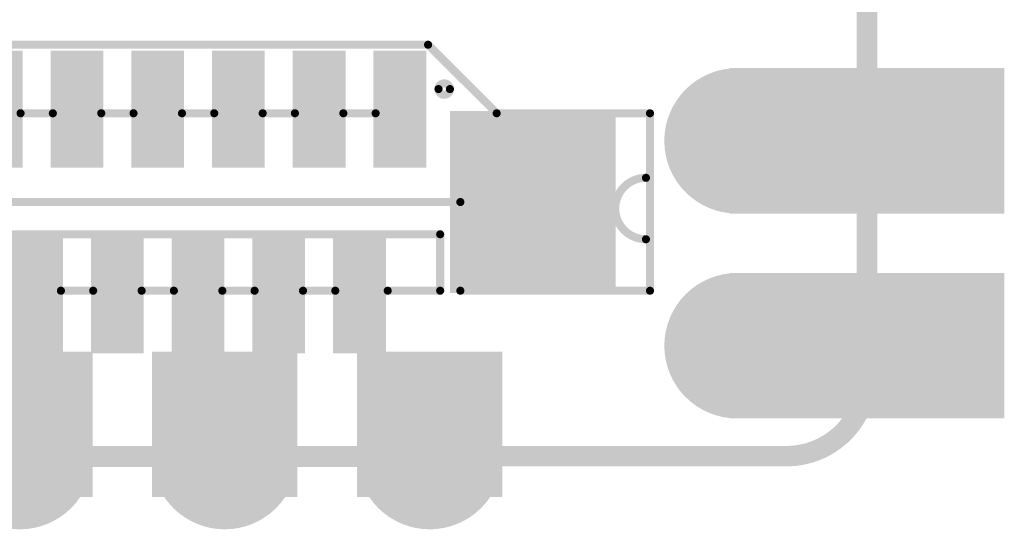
# Model space of a CAD drawing. Header units: millimetres. Extents: x 12.4 to 36.8, y 7.4 to 59.4.
# Tile 3 of 10: x 24.6 to 36.8, y 7.4 to 13.7. Entities that reach past the tile are written whole.
import ezdxf

# ---------------------------------------------------------------- set-up
doc = ezdxf.new("R2010")
doc.units = ezdxf.units.MM
doc.header["$MEASUREMENT"] = 0
for name, color, linetype in [('BottomLayer', 5, 'Continuous'), ('BottomPaste', 16, 'Continuous'), ('BottomSolder', 6, 'Continuous'), ('KeepOutLayer', 6, 'Continuous'), ('Mechanical1', 6, 'Continuous'), ('MidLayer1', 16, 'Continuous'), ('MidLayer2', 76, 'Continuous'), ('MultiLayer', 9, 'Continuous'), ('TopLayer', 1, 'Continuous'), ('TopOverlay', 2, 'Continuous'), ('TopPaste', 8, 'Continuous'), ('TopSolder', 216, 'Continuous')]:
    doc.layers.add(name, color=color, linetype=linetype)

# ---------------------------------------------------------------- blocks, each defined once
blk = doc.blocks.new('P_________21')
at = {"layer": 'BottomLayer', "const_width": 0.0315}
for points in [[(0.33425, -0.85, 1), (0.36575, -0.85, 1)], [(0.33425, -0.95, 1), (0.36575, -0.95, 1)]]:
    blk.add_lwpolyline(points, format="xyb", close=True, dxfattribs=at)
at = {"layer": 'BottomLayer'}
for points in [[(0.35039, -0.8815), (0.47638, -0.8815), (0.35039, -0.8185), (0.47638, -0.8185)], [(0.35039, -0.9815), (0.47638, -0.9815), (0.35039, -0.9185), (0.47638, -0.9185)]]:
    blk.add_solid(points, dxfattribs=at)
at = {"layer": 'BottomSolder', "const_width": 0.0355}
for points in [[(0.33225, -0.85, 1), (0.36775, -0.85, 1)], [(0.33225, -0.95, 1), (0.36775, -0.95, 1)]]:
    blk.add_lwpolyline(points, format="xyb", close=True, dxfattribs=at)
at = {"layer": 'BottomSolder'}
for points in [[(0.34639, -0.8855), (0.48038, -0.8855), (0.34639, -0.8145), (0.48038, -0.8145)], [(0.34639, -0.9855), (0.48038, -0.9855), (0.34639, -0.9145), (0.48038, -0.9145)]]:
    blk.add_solid(points, dxfattribs=at)
at = {"layer": 'Mechanical1', "const_width": 0.01}
for points in [[(0.41339, -0.96457), (0.41339, 0.96457)], [(-0.36968, -1.00394), (0.37402, -1.00394)]]:
    blk.add_lwpolyline(points, dxfattribs=at)
blk.add_lwpolyline([(0.41339, -0.96457, -0.414214), (0.37402, -1.00394)], format="xyb", dxfattribs=at)
at = {"layer": 'Mechanical1', "const_width": 0.005}
for points in [[(0.41089, -0.96457, 1), (0.41589, -0.96457, 1)], [(0.41089, -0.96457, 1), (0.41589, -0.96457, 1)], [(0.37152, -1.00394, 1), (0.37652, -1.00394, 1)], [(0.37152, -1.00394, 1), (0.37652, -1.00394, 1)]]:
    blk.add_lwpolyline(points, format="xyb", close=True, dxfattribs=at)
at = {"layer": 'MidLayer1', "const_width": 0.0315}
for points in [[(0.33425, -0.85, 1), (0.36575, -0.85, 1)], [(0.33425, -0.95, 1), (0.36575, -0.95, 1)]]:
    blk.add_lwpolyline(points, format="xyb", close=True, dxfattribs=at)
at = {"layer": 'MidLayer1'}
for points in [[(0.35039, -0.8815), (0.47638, -0.8815), (0.35039, -0.8185), (0.47638, -0.8185)], [(0.35039, -0.9815), (0.47638, -0.9815), (0.35039, -0.9185), (0.47638, -0.9185)]]:
    blk.add_solid(points, dxfattribs=at)
at = {"layer": 'MidLayer2', "const_width": 0.0315}
for points in [[(0.33425, -0.85, 1), (0.36575, -0.85, 1)], [(0.33425, -0.95, 1), (0.36575, -0.95, 1)]]:
    blk.add_lwpolyline(points, format="xyb", close=True, dxfattribs=at)
at = {"layer": 'MidLayer2'}
for points in [[(0.35039, -0.8815), (0.47638, -0.8815), (0.35039, -0.8185), (0.47638, -0.8185)], [(0.35039, -0.9815), (0.47638, -0.9815), (0.35039, -0.9185), (0.47638, -0.9185)]]:
    blk.add_solid(points, dxfattribs=at)
at = {"layer": 'MultiLayer', "const_width": 0.0315}
for points in [[(0.33425, -0.85, 1), (0.36575, -0.85, 1)], [(0.33425, -0.95, 1), (0.36575, -0.95, 1)]]:
    blk.add_lwpolyline(points, format="xyb", close=True, dxfattribs=at)
at = {"layer": 'MultiLayer'}
for points in [[(0.35039, -0.8815), (0.47638, -0.8815), (0.35039, -0.8185), (0.47638, -0.8185)], [(0.35039, -0.9815), (0.47638, -0.9815), (0.35039, -0.9185), (0.47638, -0.9185)]]:
    blk.add_solid(points, dxfattribs=at)
at = {"layer": 'TopLayer', "const_width": 0.0315}
for points in [[(0.33425, -0.85, 1), (0.36575, -0.85, 1)], [(0.33425, -0.95, 1), (0.36575, -0.95, 1)]]:
    blk.add_lwpolyline(points, format="xyb", close=True, dxfattribs=at)
at = {"layer": 'TopLayer'}
for points in [[(0.35039, -0.8815), (0.47638, -0.8815), (0.35039, -0.8185), (0.47638, -0.8185)], [(0.35039, -0.9815), (0.47638, -0.9815), (0.35039, -0.9185), (0.47638, -0.9185)]]:
    blk.add_solid(points, dxfattribs=at)
at = {"layer": 'TopSolder', "const_width": 0.0355}
for points in [[(0.33225, -0.85, 1), (0.36775, -0.85, 1)], [(0.33225, -0.95, 1), (0.36775, -0.95, 1)]]:
    blk.add_lwpolyline(points, format="xyb", close=True, dxfattribs=at)
at = {"layer": 'TopSolder'}
for points in [[(0.34639, -0.8855), (0.48038, -0.8855), (0.34639, -0.8145), (0.48038, -0.8145)], [(0.34639, -0.9855), (0.48038, -0.9855), (0.34639, -0.9145), (0.48038, -0.9145)]]:
    blk.add_solid(points, dxfattribs=at)
blk = doc.blocks.new('FFC0_5_SMT_20P______125')
at = {"layer": 'TopLayer'}
for points in [[(-0.17618, 0.02069), (-0.15846, 0.02069), (-0.17618, 0.0699), (-0.15846, 0.0699)], [(-0.13681, 0.02069), (-0.11909, 0.02069), (-0.13681, 0.0699), (-0.11909, 0.0699)], [(-0.09744, 0.02069), (-0.07972, 0.02069), (-0.09744, 0.0699), (-0.07972, 0.0699)], [(-0.05807, 0.02069), (-0.04035, 0.02069), (-0.05807, 0.0699), (-0.04035, 0.0699)], [(-0.0187, 0.02069), (-0.00098, 0.02069), (-0.0187, 0.0699), (-0.00098, 0.0699)], [(-0.28839, -0.04034), (-0.21555, -0.04034), (-0.28839, 0.04037), (-0.21555, 0.04037)], [(-0.19587, -0.0699), (-0.17815, -0.0699), (-0.19587, -0.02068), (-0.17815, -0.02068)], [(-0.1565, -0.0699), (-0.13878, -0.0699), (-0.1565, -0.02068), (-0.13878, -0.02068)], [(-0.11713, -0.0699), (-0.09941, -0.0699), (-0.11713, -0.02068), (-0.09941, -0.02068)], [(-0.07776, -0.0699), (-0.06004, -0.0699), (-0.07776, -0.02068), (-0.06004, -0.02068)], [(-0.03839, -0.0699), (-0.02067, -0.0699), (-0.03839, -0.02068), (-0.02067, -0.02068)]]:
    blk.add_solid(points, dxfattribs=at)
at = {"layer": 'TopOverlay', "const_width": 0.00394}
for points in [[(-0.30906, 0.04331), (-0.30906, -0.04331)], [(-0.21654, 0.04331), (-0.30906, 0.04331)], [(-0.21654, 0.04331), (-0.21654, 0)], [(-0.20669, 0.04331), (-0.20669, 0.01575)], [(-0.1811, 0.04331), (-0.20669, 0.04331)], [(-0.13976, 0.04331), (-0.15551, 0.04331)], [(-0.10039, 0.04331), (-0.11614, 0.04331)], [(-0.06102, 0.04331), (-0.07677, 0.04331)], [(-0.02165, 0.04331), (-0.0374, 0.04331)], [(0.20669, 0.01575), (-0.20669, 0.01575)], [(0.2126, 0), (-0.21654, 0)], [(-0.23425, -0.04331), (-0.30906, -0.04331)], [(-0.20079, -0.07677), (-0.23425, -0.04331)], [(-0.15945, -0.04331), (-0.1752, -0.04331)], [(-0.12008, -0.04331), (-0.13583, -0.04331)], [(-0.08071, -0.04331), (-0.09646, -0.04331)], [(-0.04134, -0.04331), (-0.05709, -0.04331)], [(-0.00197, -0.04331), (-0.01772, -0.04331)], [(0.1811, -0.07677), (-0.20079, -0.07677)]]:
    blk.add_lwpolyline(points, dxfattribs=at)
at = {"layer": 'TopOverlay'}
for points, const_width in [([(-0.31004, 0.04331, 1), (-0.30807, 0.04331, 1)], 0.00197), ([(-0.31004, 0.04331, 1), (-0.30807, 0.04331, 1)], 0.00197), ([(-0.21752, 0.04331, 1), (-0.21555, 0.04331, 1)], 0.00197), ([(-0.21752, 0.04331, 1), (-0.21555, 0.04331, 1)], 0.00197), ([(-0.20768, 0.04331, 1), (-0.20571, 0.04331, 1)], 0.00197), ([(-0.20768, 0.04331, 1), (-0.20571, 0.04331, 1)], 0.00197), ([(-0.18209, 0.04331, 1), (-0.18012, 0.04331, 1)], 0.00197), ([(-0.1565, 0.04331, 1), (-0.15453, 0.04331, 1)], 0.00197), ([(-0.14075, 0.04331, 1), (-0.13878, 0.04331, 1)], 0.00197), ([(-0.11713, 0.04331, 1), (-0.11516, 0.04331, 1)], 0.00197), ([(-0.10138, 0.04331, 1), (-0.09941, 0.04331, 1)], 0.00197), ([(-0.07776, 0.04331, 1), (-0.07579, 0.04331, 1)], 0.00197), ([(-0.06201, 0.04331, 1), (-0.06004, 0.04331, 1)], 0.00197), ([(-0.03839, 0.04331, 1), (-0.03642, 0.04331, 1)], 0.00197), ([(-0.02264, 0.04331, 1), (-0.02067, 0.04331, 1)], 0.00197), ([(-0.30807, 0.01819, 1), (-0.3061, 0.01819, 1)], 0.00197), ([(-0.20768, 0.01575, 1), (-0.20571, 0.01575, 1)], 0.00197), ([(-0.20768, 0.01575, 1), (-0.20571, 0.01575, 1)], 0.00197), ([(-0.21752, 0, 1), (-0.21555, 0, 1)], 0.00197), ([(-0.21752, 0, 1), (-0.21555, 0, 1)], 0.00197), ([(-0.30807, -0.01181, 1), (-0.3061, -0.01181, 1)], 0.00197), ([(-0.31004, -0.04331, 1), (-0.30807, -0.04331, 1)], 0.00197), ([(-0.31004, -0.04331, 1), (-0.30807, -0.04331, 1)], 0.00197), ([(-0.23524, -0.04331, 1), (-0.23327, -0.04331, 1)], 0.00197), ([(-0.23524, -0.04331, 1), (-0.23327, -0.04331, 1)], 0.00197), ([(-0.17618, -0.04331, 1), (-0.17421, -0.04331, 1)], 0.00197), ([(-0.16043, -0.04331, 1), (-0.15846, -0.04331, 1)], 0.00197), ([(-0.13681, -0.04331, 1), (-0.13484, -0.04331, 1)], 0.00197), ([(-0.12106, -0.04331, 1), (-0.11909, -0.04331, 1)], 0.00197), ([(-0.09744, -0.04331, 1), (-0.09547, -0.04331, 1)], 0.00197), ([(-0.08169, -0.04331, 1), (-0.07972, -0.04331, 1)], 0.00197), ([(-0.05807, -0.04331, 1), (-0.0561, -0.04331, 1)], 0.00197), ([(-0.04232, -0.04331, 1), (-0.04035, -0.04331, 1)], 0.00197), ([(-0.0187, -0.04331, 1), (-0.01673, -0.04331, 1)], 0.00197), ([(-0.00295, -0.04331, 1), (-0.00098, -0.04331, 1)], 0.00197), ([(-0.20588, -0.05512, 1), (-0.21145, -0.05512, 1)], 0.00394), ([(-0.21243, -0.05512, 1), (-0.21046, -0.05512, 1)], 0.00197), ([(-0.20686, -0.05512, 1), (-0.20489, -0.05512, 1)], 0.00197), ([(-0.20177, -0.07677, 1), (-0.1998, -0.07677, 1)], 0.00197), ([(-0.20177, -0.07677, 1), (-0.1998, -0.07677, 1)], 0.00197)]:
    blk.add_lwpolyline(points, format="xyb", close=True, dxfattribs=dict(at, const_width=const_width))
at = {"layer": 'TopOverlay', "const_width": 0.00394}
blk.add_lwpolyline([(-0.30709, 0.01819, -1), (-0.30709, -0.01181)], format="xyb", dxfattribs=at)
at = {"layer": 'TopPaste'}
for points in [[(-0.17618, 0.02069), (-0.15846, 0.02069), (-0.17618, 0.0699), (-0.15846, 0.0699)], [(-0.13681, 0.02069), (-0.11909, 0.02069), (-0.13681, 0.0699), (-0.11909, 0.0699)], [(-0.09744, 0.02069), (-0.07972, 0.02069), (-0.09744, 0.0699), (-0.07972, 0.0699)], [(-0.05807, 0.02069), (-0.04035, 0.02069), (-0.05807, 0.0699), (-0.04035, 0.0699)], [(-0.0187, 0.02069), (-0.00098, 0.02069), (-0.0187, 0.0699), (-0.00098, 0.0699)], [(-0.28839, -0.04034), (-0.21555, -0.04034), (-0.28839, 0.04037), (-0.21555, 0.04037)], [(-0.19587, -0.0699), (-0.17815, -0.0699), (-0.19587, -0.02068), (-0.17815, -0.02068)], [(-0.1565, -0.0699), (-0.13878, -0.0699), (-0.1565, -0.02068), (-0.13878, -0.02068)], [(-0.11713, -0.0699), (-0.09941, -0.0699), (-0.11713, -0.02068), (-0.09941, -0.02068)], [(-0.07776, -0.0699), (-0.06004, -0.0699), (-0.07776, -0.02068), (-0.06004, -0.02068)], [(-0.03839, -0.0699), (-0.02067, -0.0699), (-0.03839, -0.02068), (-0.02067, -0.02068)]]:
    blk.add_solid(points, dxfattribs=at)
at = {"layer": 'TopSolder'}
for points in [[(-0.18018, 0.01669), (-0.15446, 0.01669), (-0.18018, 0.0739), (-0.15446, 0.0739)], [(-0.14081, 0.01669), (-0.11509, 0.01669), (-0.14081, 0.0739), (-0.11509, 0.0739)], [(-0.10144, 0.01669), (-0.07572, 0.01669), (-0.10144, 0.0739), (-0.07572, 0.0739)], [(-0.06207, 0.01669), (-0.03635, 0.01669), (-0.06207, 0.0739), (-0.03635, 0.0739)], [(-0.0227, 0.01669), (0.00302, 0.01669), (-0.0227, 0.0739), (0.00302, 0.0739)], [(-0.29239, -0.04434), (-0.21155, -0.04434), (-0.29239, 0.04437), (-0.21155, 0.04437)], [(-0.19987, -0.0739), (-0.17415, -0.0739), (-0.19987, -0.01668), (-0.17415, -0.01668)], [(-0.1605, -0.0739), (-0.13478, -0.0739), (-0.1605, -0.01668), (-0.13478, -0.01668)], [(-0.12113, -0.0739), (-0.09541, -0.0739), (-0.12113, -0.01668), (-0.09541, -0.01668)], [(-0.08176, -0.0739), (-0.05604, -0.0739), (-0.08176, -0.01668), (-0.05604, -0.01668)], [(-0.04239, -0.0739), (-0.01667, -0.0739), (-0.04239, -0.01668), (-0.01667, -0.01668)], [(-0.00302, -0.0739), (0.0227, -0.0739), (-0.00302, -0.01668), (0.0227, -0.01668)]]:
    blk.add_solid(points, dxfattribs=at)
blk = doc.blocks.new('EDGE_1_5P___2_54MM_131')
at = {"layer": 'BottomLayer', "const_width": 0.0315}
for points in [[(-0.21575, -0.03169, 1), (-0.18425, -0.03169, 1)], [(-0.11575, -0.03169, 1), (-0.08425, -0.03169, 1)], [(-0.01575, -0.03169, 1), (0.01575, -0.03169, 1)], [(0.08425, -0.03169, 1), (0.11575, -0.03169, 1)], [(0.18425, -0.03169, 1), (0.21575, -0.03169, 1)]]:
    blk.add_lwpolyline(points, format="xyb", close=True, dxfattribs=at)
at = {"layer": 'BottomLayer'}
for points in [[(-0.1685, -0.04744), (-0.1685, 0.01555), (-0.2315, -0.04744), (-0.2315, 0.01555)], [(-0.0685, -0.04744), (-0.0685, 0.01555), (-0.1315, -0.04744), (-0.1315, 0.01555)], [(0.0315, -0.04744), (0.0315, 0.01555), (-0.0315, -0.04744), (-0.0315, 0.01555)], [(0.0685, 0.01555), (0.0685, -0.04744), (0.1315, 0.01555), (0.1315, -0.04744)], [(0.1685, 0.01555), (0.1685, -0.04744), (0.2315, 0.01555), (0.2315, -0.04744)]]:
    blk.add_solid(points, dxfattribs=at)
at = {"layer": 'BottomPaste'}
for points in [[(-0.1685, -0.04744), (-0.1685, 0.01555), (-0.2315, -0.04744), (-0.2315, 0.01555)], [(-0.0685, -0.04744), (-0.0685, 0.01555), (-0.1315, -0.04744), (-0.1315, 0.01555)], [(0.0315, -0.04744), (0.0315, 0.01555), (-0.0315, -0.04744), (-0.0315, 0.01555)], [(0.0685, 0.01555), (0.0685, -0.04744), (0.1315, 0.01555), (0.1315, -0.04744)], [(0.1685, 0.01555), (0.1685, -0.04744), (0.2315, 0.01555), (0.2315, -0.04744)]]:
    blk.add_solid(points, dxfattribs=at)
at = {"layer": 'BottomSolder', "const_width": 0.0355}
for points in [[(-0.21775, -0.03169, 1), (-0.18225, -0.03169, 1)], [(-0.11775, -0.03169, 1), (-0.08225, -0.03169, 1)], [(-0.01775, -0.03169, 1), (0.01775, -0.03169, 1)], [(0.08225, -0.03169, 1), (0.11775, -0.03169, 1)], [(0.18225, -0.03169, 1), (0.21775, -0.03169, 1)]]:
    blk.add_lwpolyline(points, format="xyb", close=True, dxfattribs=at)
at = {"layer": 'BottomSolder'}
for points in [[(-0.1645, -0.05144), (-0.1645, 0.01955), (-0.2355, -0.05144), (-0.2355, 0.01955)], [(-0.0645, -0.05144), (-0.0645, 0.01955), (-0.1355, -0.05144), (-0.1355, 0.01955)], [(0.0355, -0.05144), (0.0355, 0.01955), (-0.0355, -0.05144), (-0.0355, 0.01955)], [(0.0645, 0.01955), (0.0645, -0.05144), (0.1355, 0.01955), (0.1355, -0.05144)], [(0.1645, 0.01955), (0.1645, -0.05144), (0.2355, 0.01955), (0.2355, -0.05144)]]:
    blk.add_solid(points, dxfattribs=at)
at = {"layer": 'Mechanical1', "const_width": 0.01}
blk.add_lwpolyline([(-0.2, -0.03169), (0.2, -0.03169)], dxfattribs=at)
at = {"layer": 'Mechanical1', "const_width": 0.005}
for points in [[(-0.2025, -0.03169, 1), (-0.1975, -0.03169, 1)], [(0.1975, -0.03169, 1), (0.2025, -0.03169, 1)]]:
    blk.add_lwpolyline(points, format="xyb", close=True, dxfattribs=at)
at = {"layer": 'MidLayer1', "const_width": 0.0315}
for points in [[(-0.21575, -0.03169, 1), (-0.18425, -0.03169, 1)], [(-0.11575, -0.03169, 1), (-0.08425, -0.03169, 1)], [(-0.01575, -0.03169, 1), (0.01575, -0.03169, 1)], [(0.08425, -0.03169, 1), (0.11575, -0.03169, 1)], [(0.18425, -0.03169, 1), (0.21575, -0.03169, 1)]]:
    blk.add_lwpolyline(points, format="xyb", close=True, dxfattribs=at)
at = {"layer": 'MidLayer2', "const_width": 0.0315}
for points in [[(-0.21575, -0.03169, 1), (-0.18425, -0.03169, 1)], [(-0.11575, -0.03169, 1), (-0.08425, -0.03169, 1)], [(-0.01575, -0.03169, 1), (0.01575, -0.03169, 1)], [(0.08425, -0.03169, 1), (0.11575, -0.03169, 1)], [(0.18425, -0.03169, 1), (0.21575, -0.03169, 1)]]:
    blk.add_lwpolyline(points, format="xyb", close=True, dxfattribs=at)
at = {"layer": 'MultiLayer', "const_width": 0.0315}
for points in [[(-0.21575, -0.03169, 1), (-0.18425, -0.03169, 1)], [(-0.11575, -0.03169, 1), (-0.08425, -0.03169, 1)], [(-0.01575, -0.03169, 1), (0.01575, -0.03169, 1)], [(0.08425, -0.03169, 1), (0.11575, -0.03169, 1)], [(0.18425, -0.03169, 1), (0.21575, -0.03169, 1)]]:
    blk.add_lwpolyline(points, format="xyb", close=True, dxfattribs=at)
at = {"layer": 'TopLayer', "const_width": 0.0315}
for points in [[(-0.21575, -0.03169, 1), (-0.18425, -0.03169, 1)], [(-0.11575, -0.03169, 1), (-0.08425, -0.03169, 1)], [(-0.01575, -0.03169, 1), (0.01575, -0.03169, 1)], [(0.08425, -0.03169, 1), (0.11575, -0.03169, 1)], [(0.18425, -0.03169, 1), (0.21575, -0.03169, 1)]]:
    blk.add_lwpolyline(points, format="xyb", close=True, dxfattribs=at)
at = {"layer": 'TopSolder', "const_width": 0.0355}
for points in [[(-0.21775, -0.03169, 1), (-0.18225, -0.03169, 1)], [(-0.11775, -0.03169, 1), (-0.08225, -0.03169, 1)], [(-0.01775, -0.03169, 1), (0.01775, -0.03169, 1)], [(0.08225, -0.03169, 1), (0.11775, -0.03169, 1)], [(0.18225, -0.03169, 1), (0.21775, -0.03169, 1)]]:
    blk.add_lwpolyline(points, format="xyb", close=True, dxfattribs=at)

msp = doc.modelspace()

# ---------------------------------------------------------------- linework, layer by layer
at = {"layer": 'KeepOutLayer', "const_width": 0.254}
for points in [[(35.122, 9.276), (35.122, 58.276)], [(15.122, 8.276), (34.122, 8.276)]]:
    msp.add_lwpolyline(points, dxfattribs=at)
msp.add_lwpolyline([(35.122, 9.276, -0.414214), (34.122, 8.276)], format="xyb", dxfattribs=at)
at = {"layer": 'KeepOutLayer', "const_width": 0.127}
for points in [[(35.058, 9.276, 1), (35.185, 9.276, 1)], [(35.058, 9.276, 1), (35.185, 9.276, 1)], [(34.058, 8.276, 1), (34.185, 8.276, 1)], [(34.058, 8.276, 1), (34.185, 8.276, 1)]]:
    msp.add_lwpolyline(points, format="xyb", close=True, dxfattribs=at)

# ---------------------------------------------------------------- block references
at = {"xscale": 25.4, "yscale": 25.4, "zscale": 25.4}
for name, p in [('P_________21', (24.621, 33.776)), ('EDGE_1_5P___2_54MM_131', (24.622, 9.076))]:
    msp.add_blockref(name, p, dxfattribs=at)
at = {"xscale": 25.4, "yscale": 25.4, "zscale": 25.4, "rotation": 180}
msp.add_blockref('FFC0_5_SMT_20P______125', (24.582, 11.428), dxfattribs=at)

doc.saveas('drawing.dxf')
